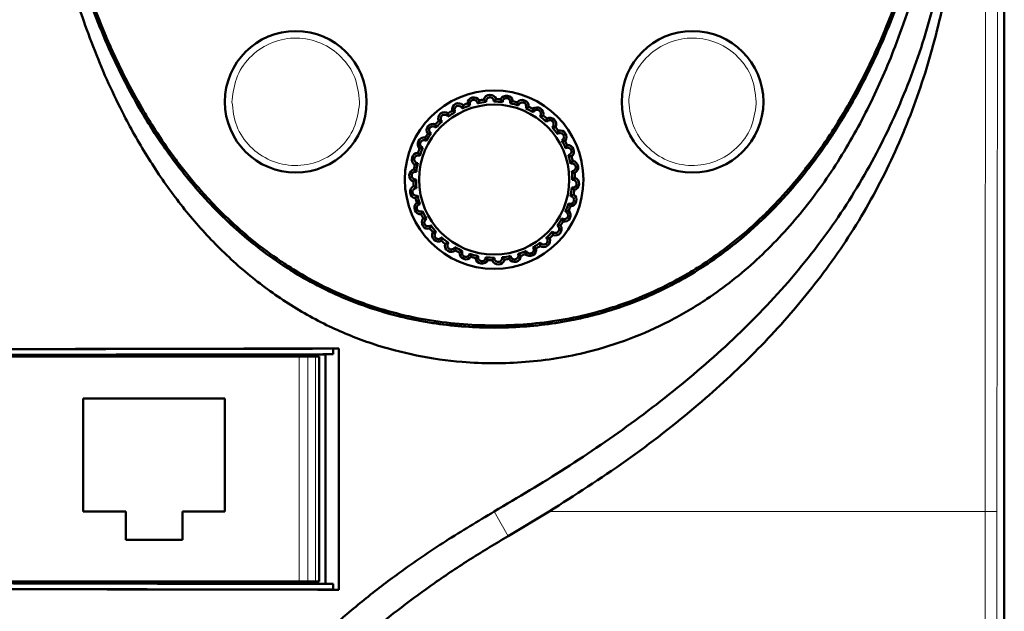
# Model space of a CAD drawing. Header units: millimetres. Extents: x 0 to 594, y 0 to 420.
# Tile 5 of 12: x 94 to 163, y 241 to 282. Entities that reach past the tile are written whole.
import ezdxf

# ---------------------------------------------------------------- set-up
doc = ezdxf.new("R2010")
doc.units = ezdxf.units.MM
doc.linetypes.add('SLD-Сплошная', pattern=[0])
doc.styles.add('SLDTEXTSTYLE0', font='TXT', dxfattribs={"width": 0.7, "bigfont": 'bigfont'})
doc.styles.add('SLDTEXTSTYLE1', font='TXT', dxfattribs={"width": 0.7})
doc.dimstyles.new('SLDDIMSTYLE0', dxfattribs={"dimtxt": 5, "dimasz": 5, "dimexe": 0, "dimexo": 0.0625, "dimgap": 1.25, "dimtad": 2, "dimdec": 1, "dimrnd": 1e-09, "dimzin": 12, "dimdsep": 46, "dimtxsty": 'SLDTEXTSTYLE1', "dimsah": 1, "dimcen": 0.09, "dimadec": 0, "dimazin": 3, "dimtfac": 1, "dimtdec": 3, "dimtofl": 0, "dimtmove": 0, "dimatfit": 3, "dimfxl": 0, "dimfrac": 2, "dimtolj": 1, "dimtzin": 12, "dimarcsym": 0})

# ---------------------------------------------------------------- blocks, each defined once
blk = doc.blocks.new('_D')
at = {"color": 7, "linetype": 'SLD-Сплошная', "lineweight": 0}
for p, q in [((93.85, 320.653), (64.058, 320.653)), ((65.058, 173.653), (65.058, 320.653)), ((107.908, 173.653), (64.058, 173.653))]:
    blk.add_line(p, q, dxfattribs=at)
at = {"color": 7, "linetype": 'SLD-Сплошная', "lineweight": 18}
for points in [[(65.058, 320.653), (64.289, 315.653), (65.828, 315.653)], [(65.058, 173.653), (65.828, 178.653), (64.289, 178.653)]]:
    blk.add_solid(points, dxfattribs=at)
at = {"color": 7, "linetype": 'SLD-Сплошная', "lineweight": 18, "insert": (58.613, 245.552), "char_height": 5, "attachment_point": 1, "rotation": 90, "style": 'SLDTEXTSTYLE0'}
blk.add_mtext('В', dxfattribs=at)

msp = doc.modelspace()

# ---------------------------------------------------------------- linework, layer by layer
at = {"color": 7, "linetype": 'SLD-Сплошная', "lineweight": 50}
for p, q in [((163.074, 316.64), (163.074, 235.039)), ((93.747, 258.639), (91.809, 258.639)), ((92.328, 258.589), (113.32, 258.589)), ((93.747, 258.639), (93.774, 258.693)), ((93.747, 258.589), (93.747, 258.639)), ((111.22, 258.653), (96.22, 258.653)), ((99.05, 258.653), (99.05, 258.706)), ((99.5, 258.707), (99.5, 258.653)), ((100.32, 258.653), (100.32, 258.709)), ((100.77, 258.71), (100.77, 258.653)), ((101.59, 258.653), (101.59, 258.712)), ((102.04, 258.713), (102.04, 258.653)), ((102.86, 258.653), (102.86, 258.714)), ((103.31, 258.715), (103.31, 258.653)), ((104.13, 258.653), (104.13, 258.717)), ((104.58, 258.718), (104.58, 258.653)), ((105.4, 258.653), (105.4, 258.719)), ((105.85, 258.72), (105.85, 258.653)), ((106.67, 258.653), (106.67, 258.721)), ((107.12, 258.722), (107.12, 258.653)), ((107.94, 258.653), (107.94, 258.723)), ((108.39, 258.724), (108.39, 258.653)), ((111.824, 258.73), (111.824, 258.589)), ((113.916, 258.589), (113.32, 258.589)), ((113.324, 258.589), (113.324, 258.731)), ((114.474, 258.589), (113.916, 258.589)), ((114.728, 258.589), (114.474, 258.589)), ((114.729, 258.589), (114.728, 258.589)), ((114.729, 254.089), (114.729, 258.589)), ((115.174, 258.739), (115.168, 258.732)), ((115.168, 258.732), (115.168, 242.545)), ((115.716, 258.749), (115.174, 258.739)), ((115.174, 258.739), (115.174, 242.539)), ((116.124, 259.156), (115.716, 259.149)), ((115.716, 258.749), (115.716, 259.149)), ((116.124, 259.156), (116.124, 242.122)), ((98.074, 255.639), (108.074, 255.639)), ((98.074, 247.639), (98.074, 255.639)), ((108.074, 255.639), (108.074, 247.639)), ((114.73, 254.086), (114.729, 254.089)), ((114.73, 254.086), (114.73, 242.689)), ((101.074, 247.639), (98.074, 247.639)), ((101.074, 245.639), (101.074, 247.639)), ((105.074, 247.639), (105.074, 245.639)), ((108.074, 247.639), (105.074, 247.639)), ((130.956, 247.638), (128.073, 245.909)), ((105.074, 245.639), (101.074, 245.639)), ((91.809, 242.639), (93.747, 242.639)), ((113.32, 242.689), (92.328, 242.689)), ((93.747, 242.639), (93.747, 242.689)), ((93.774, 242.585), (93.747, 242.639)), ((99.72, 242.689), (99.72, 242.57)), ((107.72, 242.555), (107.72, 242.689)), ((111.824, 242.689), (111.824, 242.548)), ((113.32, 242.689), (113.916, 242.689)), ((113.324, 242.547), (113.324, 242.689)), ((113.916, 242.689), (114.474, 242.689)), ((114.474, 242.689), (114.728, 242.689)), ((114.728, 242.689), (114.73, 242.689)), ((115.168, 242.545), (115.174, 242.539)), ((115.174, 242.539), (115.716, 242.529)), ((115.716, 242.529), (115.716, 242.129)), ((115.716, 242.129), (116.124, 242.122))]:
    msp.add_line(p, q, dxfattribs=at)
at = {"color": 8, "linetype": 'SLD-Сплошная', "lineweight": 18}
for p, q in [((108.574, 276.589), (108.576, 276.727)), ((117.572, 276.452), (117.574, 276.589)), ((136.574, 276.589), (136.576, 276.727)), ((145.572, 276.452), (145.574, 276.589)), ((96.22, 258.653), (96.22, 258.589)), ((111.22, 258.589), (111.22, 258.653)), ((113.32, 242.689), (113.32, 258.589)), ((113.916, 242.689), (113.916, 258.589)), ((114.474, 258.589), (114.474, 242.689)), ((114.728, 258.589), (114.728, 242.689)), ((128.073, 245.909), (127.074, 247.639)), ((161.712, 235.039), (161.712, 247.638)), ((161.712, 247.638), (162.554, 247.638)), ((162.554, 235.039), (162.554, 247.638))]:
    msp.add_line(p, q, dxfattribs=at)
at = {"color": 7, "linetype": 'SLD-Сплошная', "lineweight": 50, "flags": 128}
for points in [[(100.935, 242.567), (100.827, 242.649), (100.791, 242.689)], [(101.569, 242.689), (101.534, 242.649), (101.424, 242.566)], [(103.484, 242.562), (103.367, 242.649), (103.331, 242.689)], [(104.109, 242.689), (104.074, 242.649), (103.955, 242.561)], [(106.033, 242.558), (105.907, 242.649), (105.871, 242.689)], [(106.649, 242.689), (106.614, 242.649), (106.486, 242.557)]]:
    msp.add_lwpolyline(points, dxfattribs=at)
at = {"color": 7, "linetype": 'SLD-Сплошная', "lineweight": 50}
for centre, radius in [((113.074, 276.589), 5), ((141.074, 276.589), 5), ((127.074, 271.089), 6.3), ((127.074, 271.089), 5.3)]:
    msp.add_circle(centre, radius, dxfattribs=at)
for centre, radius, start, end in [((125.64, 276.443), 0.457, 32.90059, 177.09941), ((127.074, 271.089), 5.514, 95.79923, 102.20077), ((127.074, 271.089), 5.7, 97.37683, 100.62317), ((126.784, 276.624), 0.457, 20.90059, 165.09941), ((127.074, 271.089), 5.514, 83.79923, 90.20077), ((127.074, 271.089), 5.7, 85.37683, 88.62317), ((127.941, 276.564), 0.457, 8.90059, 153.09941), ((127.074, 271.089), 5.7, 73.37683, 76.62317), ((129.061, 276.264), 0.457, 356.90059, 141.09941), ((123.586, 275.397), 0.457, 56.90059, 201.09941), ((127.074, 271.089), 5.514, 119.79923, 126.20077), ((127.074, 271.089), 5.7, 121.37683, 124.62317), ((124.558, 276.028), 0.457, 44.90059, 189.09941), ((127.074, 271.089), 5.514, 107.79923, 114.20077), ((127.074, 271.089), 5.7, 109.37683, 112.62317), ((127.074, 271.089), 5.514, 71.79923, 78.20077), ((127.074, 271.089), 5.514, 59.79923, 66.20077), ((127.074, 271.089), 5.7, 61.37683, 64.62317), ((130.093, 275.738), 0.457, 344.90059, 129.09941), ((127.074, 271.089), 5.7, 133.37683, 136.62317), ((127.074, 271.089), 5.514, 131.79923, 138.20077), ((127.074, 271.089), 5.514, 47.79923, 54.20077), ((127.074, 271.089), 5.7, 49.37683, 52.62317), ((130.994, 275.008), 0.457, 332.90059, 117.09941), ((122.767, 274.577), 0.457, 68.90059, 213.09941), ((127.074, 271.089), 5.514, 35.79923, 42.20077), ((127.074, 271.089), 5.7, 37.37683, 40.62317), ((131.723, 274.108), 0.457, 320.90059, 105.09941), ((122.136, 273.605), 0.457, 80.90059, 225.09941), ((127.074, 271.089), 5.7, 145.37683, 148.62317), ((127.074, 271.089), 5.514, 143.79923, 150.20077), ((127.074, 271.089), 5.514, 23.79923, 30.20077), ((127.074, 271.089), 5.7, 25.37683, 28.62317), ((127.074, 271.089), 5.7, 157.37683, 160.62317), ((127.074, 271.089), 5.514, 155.79923, 162.20077), ((132.249, 273.075), 0.457, 308.90059, 93.09941), ((121.72, 272.523), 0.457, 92.90059, 237.09941), ((127.074, 271.089), 5.514, 11.79923, 18.20077), ((127.074, 271.089), 5.7, 13.37683, 16.62317), ((132.549, 271.956), 0.457, 296.90059, 81.09941), ((121.539, 271.379), 0.457, 104.90059, 249.09941), ((127.074, 271.089), 5.7, 169.37683, 172.62317), ((127.074, 271.089), 5.514, 167.79923, 174.20077), ((127.074, 271.089), 5.514, 359.79923, 6.20077), ((127.074, 271.089), 5.514, 179.79923, 186.20077), ((132.61, 270.799), 0.457, 284.90059, 69.09941), ((127.074, 271.089), 5.7, 1.37683, 4.62317), ((121.6, 270.222), 0.457, 116.90059, 261.09941), ((127.074, 271.089), 5.7, 181.37683, 184.62317), ((127.074, 271.089), 5.514, 347.79923, 354.20077), ((127.074, 271.089), 5.7, 349.37683, 352.62317), ((127.074, 271.089), 5.7, 193.37683, 196.62317), ((127.074, 271.089), 5.514, 191.79923, 198.20077), ((132.428, 269.654), 0.457, 272.90059, 57.09941), ((121.9, 269.102), 0.457, 128.90059, 273.09941), ((132.013, 268.572), 0.457, 260.90059, 45.09941), ((127.074, 271.089), 5.514, 335.79923, 342.20077), ((127.074, 271.089), 5.7, 337.37683, 340.62317), ((127.074, 271.089), 5.7, 205.37683, 208.62317), ((122.426, 268.07), 0.457, 140.90059, 285.09941), ((127.074, 271.089), 5.514, 203.79923, 210.20077), ((127.074, 271.089), 5.514, 323.79923, 330.20077), ((127.074, 271.089), 5.7, 217.37683, 220.62317), ((127.074, 271.089), 5.514, 215.79923, 222.20077), ((131.382, 267.601), 0.457, 248.90059, 33.09941), ((127.074, 271.089), 5.7, 325.37683, 328.62317), ((123.155, 267.169), 0.457, 152.90059, 297.09941), ((127.074, 271.089), 5.514, 227.79923, 234.20077), ((130.562, 266.781), 0.457, 236.90059, 21.09941), ((127.074, 271.089), 5.514, 311.79923, 318.20077), ((127.074, 271.089), 5.7, 313.37683, 316.62317), ((127.074, 271.089), 5.7, 229.37683, 232.62317), ((124.055, 266.44), 0.457, 164.90059, 309.09941), ((127.074, 271.089), 5.514, 239.79923, 246.20077), ((129.591, 266.15), 0.457, 224.90059, 9.09941), ((127.074, 271.089), 5.514, 299.79923, 306.20077), ((127.074, 271.089), 5.7, 301.37683, 304.62317), ((127.074, 271.089), 5.7, 241.37683, 244.62317), ((125.088, 265.914), 0.457, 176.90059, 321.09941), ((127.074, 271.089), 5.514, 251.79923, 258.20077), ((127.074, 271.089), 5.7, 253.37683, 256.62317), ((126.207, 265.614), 0.457, 188.90059, 333.09941), ((127.074, 271.089), 5.514, 263.79923, 270.20077), ((127.364, 265.554), 0.457, 200.90059, 345.09941), ((127.074, 271.089), 5.514, 275.79923, 282.20077), ((127.074, 271.089), 5.7, 277.37683, 280.62317), ((128.509, 265.735), 0.457, 212.90059, 357.09941), ((127.074, 271.089), 5.514, 287.79923, 294.20077), ((127.074, 271.089), 5.7, 289.37683, 292.62317), ((127.074, 271.089), 5.7, 265.37683, 268.62317), ((96.22, 258.353), 0.3, 90, 128.11511), ((111.22, 258.353), 0.3, 51.88489, 90)]:
    msp.add_arc(centre, radius, start, end, dxfattribs=at)
for centre, major_axis, start_param, end_param in [((127.074, 255.365), (217.5, 0), 1.621164, 1.731073), ((127.074, 255.365), (217.1, 0), 1.623138, 1.731074), ((127.074, 254.965), (217.1, 0), 1.623138, 1.731074), ((127.074, 254.965), (216.187, 0), 1.641388, 1.725445), ((112.574, 258.73), (0.75, 0), 0.065387, 3.141593), ((127.074, 254.965), (216.187, 0), 1.625899, 1.634449), ((127.074, 246.313), (217.1, 0), 4.552111, 4.660048), ((127.074, 246.313), (216.187, 0), 4.55774, 4.641798), ((112.574, 242.548), (0.75, 0), 3.141593, 6.217798), ((127.074, 246.313), (216.187, 0), 4.648736, 4.657286), ((127.074, 245.913), (217.5, 0), 4.552112, 4.662022), ((127.074, 245.913), (217.1, 0), 4.552111, 4.660048)]:
    msp.add_ellipse(centre, major_axis=major_axis, ratio=0.017455, start_param=start_param, end_param=end_param, dxfattribs=at)
for points, knots in [([(94.148, 308.097), (94.226, 305.379), (94.351, 300.974), (95.066, 294.91), (95.945, 289.906), (97.182, 284.976), (98.813, 280.179), (100.674, 276.036), (102.657, 272.537), (104.648, 269.647), (106.915, 266.953), (109.48, 264.52), (112.323, 262.4), (115.327, 260.697), (118.44, 259.446), (121.589, 258.604), (125.219, 258.09), (129.297, 258.092), (133.267, 258.724), (136.653, 259.788), (139.47, 261.045), (142.526, 262.847), (145.67, 265.351), (148.754, 268.631), (151.393, 272.316), (153.61, 276.295), (155.561, 280.78), (157.193, 285.749), (158.47, 291.173), (159.33, 296.682), (159.868, 302.332), (159.955, 306.142), (160, 308.097)], [0, 0, 0, 0, 0.061132, 0.0991, 0.13726, 0.175398, 0.213388, 0.251212, 0.277537, 0.303905, 0.330201, 0.356765, 0.383416, 0.409949, 0.434311, 0.458768, 0.483136, 0.516622, 0.550097, 0.573173, 0.59633, 0.619413, 0.652954, 0.68652, 0.720611, 0.754834, 0.78899, 0.830638, 0.872424, 0.914276, 0.956013, 1, 1, 1, 1]), ([(94.555, 308.101), (94.597, 306.356), (94.681, 302.868), (95.194, 297.655), (96.034, 292.486), (97.264, 287.393), (98.93, 282.423), (100.93, 277.991), (103.195, 274.129), (105.628, 270.834), (108.44, 267.855), (111.629, 265.283), (115.165, 263.208), (118.981, 261.707), (122.985, 260.819), (127.074, 260.538), (131.163, 260.819), (135.167, 261.707), (138.984, 263.208), (142.52, 265.283), (145.709, 267.855), (148.521, 270.833), (150.953, 274.128), (153.218, 277.991), (155.219, 282.423), (156.884, 287.393), (158.115, 292.485), (158.954, 297.655), (159.467, 302.868), (159.551, 306.356), (159.593, 308.101)], [0, 0, 0, 0, 0.04083, 0.081664, 0.122492, 0.163328, 0.204162, 0.245002, 0.276912, 0.308804, 0.340665, 0.372525, 0.404387, 0.436251, 0.468124, 0.499999, 0.531874, 0.563748, 0.595611, 0.627473, 0.659334, 0.691195, 0.723087, 0.754997, 0.795837, 0.836671, 0.877507, 0.918335, 0.959169, 1, 1, 1, 1]), ([(94.562, 308.101), (94.566, 307.818), (94.581, 306.401), (94.673, 303.852), (94.921, 300.461), (95.244, 297.645), (95.658, 294.842), (96.169, 292.054), (96.946, 288.742), (97.902, 285.477), (99.051, 282.273), (100.408, 279.152), (101.992, 276.137), (103.707, 273.436), (105.514, 271.052), (107.37, 268.978), (109.848, 266.659), (113.041, 264.348), (116.401, 262.691), (119.162, 261.74), (121.283, 261.201), (123.441, 260.838), (125.62, 260.647), (127.807, 260.621), (129.99, 260.757), (132.157, 261.062), (134.995, 261.701), (138.424, 262.936), (142.229, 265.076), (145.076, 267.338), (147.651, 269.882), (149.959, 272.682), (151.915, 275.732), (153.626, 278.917), (155.103, 282.222), (156.534, 286.32), (157.471, 289.812), (158.082, 292.637), (158.473, 294.768), (158.802, 296.91), (159.166, 299.84), (159.487, 303.57), (159.553, 306.589), (159.586, 308.101)], [0, 0, 0, 0, 0.006631, 0.033157, 0.059684, 0.086212, 0.099474, 0.126004, 0.152534, 0.179067, 0.205602, 0.23214, 0.258681, 0.285227, 0.306937, 0.328642, 0.350286, 0.386282, 0.420476, 0.437529, 0.454581, 0.471634, 0.488685, 0.505735, 0.522785, 0.539837, 0.556889, 0.590813, 0.624733, 0.65864, 0.675554, 0.709433, 0.743294, 0.760203, 0.794046, 0.82788, 0.861708, 0.878614, 0.895519, 0.912424, 0.929329, 0.964617, 1, 1, 1, 1]), ([(159.436, 308.102), (159.434, 307.902), (159.424, 306.902), (159.374, 305.102), (159.267, 303.105), (159.118, 301.11), (158.928, 299.119), (158.629, 296.737), (158.255, 294.365), (157.878, 292.401), (157.45, 290.447), (156.968, 288.505), (156.301, 286.198), (155.666, 284.301), (154.968, 282.426), (154.358, 280.945), (153.528, 279.125), (152.627, 277.337), (151.628, 275.603), (150.553, 273.915), (149.63, 272.606), (148.395, 271.031), (147.341, 269.824), (145.942, 268.393), (144.756, 267.314), (143.195, 266.061), (141.883, 265.14), (140.172, 264.101), (138.392, 263.179), (136.534, 262.424), (134.631, 261.802), (132.687, 261.311), (130.311, 260.936), (127.912, 260.768), (125.507, 260.798), (123.113, 261.027), (120.748, 261.467), (118.819, 262.011), (116.934, 262.687), (115.098, 263.493), (113.344, 264.465), (111.662, 265.549), (110.374, 266.505), (108.845, 267.797), (107.686, 268.904), (106.32, 270.367), (105.293, 271.597), (104.091, 273.197), (103.194, 274.524), (102.149, 276.231), (101.181, 277.982), (100.309, 279.784), (99.506, 281.617), (98.771, 283.478), (98.12, 285.37), (97.529, 287.281), (96.996, 289.21), (96.444, 291.547), (96.054, 293.509), (95.714, 295.48), (95.421, 297.459), (95.144, 299.844), (94.971, 301.837), (94.841, 303.811), (94.748, 305.766), (94.724, 307.323), (94.712, 308.102)], [0, 0, 0, 0, 0.004698, 0.023489, 0.042281, 0.051677, 0.070469, 0.089261, 0.108054, 0.126847, 0.136242, 0.155036, 0.17383, 0.192624, 0.20202, 0.220816, 0.230212, 0.249008, 0.267806, 0.277203, 0.296003, 0.305399, 0.324202, 0.333598, 0.352404, 0.361801, 0.380609, 0.390006, 0.408816, 0.427626, 0.437024, 0.455834, 0.474643, 0.49345, 0.512256, 0.531064, 0.549873, 0.568683, 0.57808, 0.59689, 0.6157, 0.625098, 0.643906, 0.653303, 0.672108, 0.681505, 0.700307, 0.709704, 0.728504, 0.7379, 0.756698, 0.775495, 0.784891, 0.803686, 0.822481, 0.831877, 0.850671, 0.869464, 0.888257, 0.897653, 0.916446, 0.935238, 0.95403, 0.963426, 0.981707, 1, 1, 1, 1]), ([(127.074, 247.639), (128.761, 248.641), (132.162, 250.661), (137.072, 254.036), (141.771, 257.75), (146.124, 261.853), (149.949, 266.289), (153.131, 271.07), (155.674, 276.095), (157.603, 281.35), (158.917, 286.752), (159.738, 292.222), (160.139, 297.742), (160.212, 303.042), (160.067, 306.49), (160, 308.097)], [0, 0, 0, 0, 0.07992, 0.161149, 0.242671, 0.32398, 0.404915, 0.481259, 0.557883, 0.634245, 0.709073, 0.784166, 0.859413, 0.934453, 1, 1, 1, 1]), ([(160, 308.097), (160.047, 307.118), (160.189, 304.177), (160.285, 299.268), (160.121, 293.526), (159.593, 287.959), (158.648, 282.56), (157.14, 277.247), (155.038, 272.102), (152.368, 267.279), (149.149, 262.861), (145.517, 258.829), (141.264, 254.912), (136.417, 251.143), (132.777, 248.807), (130.956, 247.638)], [0, 0, 0, 0, 0.041063, 0.123327, 0.205568, 0.281649, 0.357695, 0.435426, 0.513385, 0.591052, 0.666866, 0.742925, 0.818844, 0.909403, 1, 1, 1, 1]), ([(125.909, 276.479), (125.899, 276.521), (125.882, 276.595), (125.806, 276.674), (125.725, 276.715), (125.644, 276.729), (125.567, 276.719), (125.5, 276.691), (125.461, 276.662), (125.42, 276.621), (125.378, 276.556), (125.357, 276.454), (125.371, 276.38), (125.387, 276.344), (125.389, 276.339)], [0, 0, 0, 0, 0.156851, 0.276936, 0.364161, 0.432653, 0.501583, 0.560954, 0.619825, 0.632114, 0.729117, 0.854456, 0.982891, 1, 1, 1, 1]), ([(126.023, 276.691), (126.018, 276.68), (125.993, 276.623), (125.959, 276.553), (125.917, 276.491), (125.909, 276.479)], [0, 0, 0, 0, 0.166083, 0.83042, 1, 1, 1, 1]), ([(126.342, 276.742), (126.351, 276.732), (126.392, 276.686), (126.447, 276.63), (126.505, 276.584), (126.517, 276.575)], [0, 0, 0, 0, 0.166083, 0.83042, 1, 1, 1, 1]), ([(127.055, 276.603), (127.054, 276.646), (127.053, 276.723), (126.995, 276.816), (126.924, 276.873), (126.848, 276.903), (126.771, 276.91), (126.699, 276.896), (126.636, 276.867), (126.571, 276.813), (126.518, 276.724), (126.506, 276.638), (126.515, 276.587), (126.517, 276.575)], [0, 0, 0, 0, 0.156857, 0.276947, 0.364175, 0.43267, 0.501602, 0.560976, 0.619849, 0.690682, 0.80956, 0.957514, 1, 1, 1, 1]), ([(127.211, 276.787), (127.204, 276.777), (127.168, 276.727), (127.119, 276.665), (127.066, 276.614), (127.055, 276.603)], [0, 0, 0, 0, 0.166083, 0.83042, 1, 1, 1, 1]), ([(127.534, 276.77), (127.54, 276.76), (127.571, 276.705), (127.612, 276.64), (127.66, 276.583), (127.67, 276.571)], [0, 0, 0, 0, 0.1660831, 0.8304196, 1, 1, 1, 1]), ([(128.202, 276.487), (128.21, 276.529), (128.224, 276.604), (128.187, 276.707), (128.13, 276.777), (128.061, 276.823), (127.988, 276.846), (127.915, 276.847), (127.842, 276.83), (127.785, 276.799), (127.728, 276.747), (127.68, 276.674), (127.674, 276.606), (127.67, 276.571)], [0, 0, 0, 0, 0.156818, 0.276878, 0.364085, 0.432563, 0.501479, 0.560837, 0.619696, 0.704902, 0.75307, 0.870694, 1, 1, 1, 1]), ([(128.393, 276.634), (128.384, 276.626), (128.338, 276.584), (128.278, 276.534), (128.215, 276.495), (128.202, 276.487)], [0, 0, 0, 0, 0.166083, 0.83042, 1, 1, 1, 1]), ([(128.705, 276.551), (128.709, 276.539), (128.728, 276.48), (128.755, 276.406), (128.79, 276.341), (128.797, 276.327)], [0, 0, 0, 0, 0.166083, 0.83042, 1, 1, 1, 1]), ([(129.3, 276.134), (129.316, 276.174), (129.346, 276.244), (129.331, 276.353), (129.289, 276.434), (129.232, 276.492), (129.165, 276.53), (129.093, 276.547), (129.019, 276.545), (128.935, 276.519), (128.852, 276.456), (128.81, 276.384), (128.799, 276.336), (128.797, 276.327)], [0, 0, 0, 0, 0.1568648, 0.2769604, 0.3641933, 0.4326913, 0.5016274, 0.5610035, 0.6198801, 0.705111, 0.8191222, 0.9688802, 1, 1, 1, 1]), ([(124.106, 275.955), (124.118, 275.95), (124.175, 275.925), (124.247, 275.896), (124.319, 275.878), (124.334, 275.874)], [0, 0, 0, 0, 0.166083, 0.83042, 1, 1, 1, 1]), ([(124.814, 276.119), (124.795, 276.158), (124.763, 276.227), (124.672, 276.288), (124.584, 276.311), (124.503, 276.308), (124.429, 276.283), (124.383, 276.251), (124.341, 276.211), (124.301, 276.153), (124.275, 276.056), (124.284, 275.957), (124.318, 275.9), (124.334, 275.874)], [0, 0, 0, 0, 0.15686, 0.276951, 0.364181, 0.432677, 0.501611, 0.560985, 0.577369, 0.657635, 0.756983, 0.891216, 1, 1, 1, 1]), ([(124.882, 276.35), (124.879, 276.338), (124.867, 276.277), (124.847, 276.202), (124.819, 276.133), (124.814, 276.119)], [0, 0, 0, 0, 0.166083, 0.83042, 1, 1, 1, 1]), ([(125.183, 276.466), (125.193, 276.459), (125.243, 276.422), (125.308, 276.379), (125.375, 276.346), (125.389, 276.339)], [0, 0, 0, 0, 0.166083, 0.83042, 1, 1, 1, 1]), ([(129.517, 276.239), (129.506, 276.233), (129.453, 276.201), (129.384, 276.165), (129.314, 276.14), (129.3, 276.134)], [0, 0, 0, 0, 0.166083, 0.83042, 1, 1, 1, 1]), ([(129.805, 276.092), (129.806, 276.08), (129.808, 276.055), (129.813, 276.019), (129.823, 275.955), (129.837, 275.899), (129.848, 275.855)], [0, 0, 0, 0, 0.166083, 0.331969, 0.47567, 1, 1, 1, 1]), ([(130.3, 275.561), (130.325, 275.597), (130.368, 275.66), (130.376, 275.769), (130.352, 275.856), (130.308, 275.926), (130.25, 275.976), (130.184, 276.008), (130.111, 276.022), (130.023, 276.014), (129.95, 275.979), (129.887, 275.925), (129.863, 275.882), (129.848, 275.855)], [0, 0, 0, 0, 0.156813, 0.276869, 0.364073, 0.432549, 0.501462, 0.560819, 0.619676, 0.704879, 0.821215, 0.887472, 1, 1, 1, 1]), ([(123.16, 275.232), (123.172, 275.229), (123.233, 275.216), (123.309, 275.203), (123.384, 275.2), (123.399, 275.2)], [0, 0, 0, 0, 0.166083, 0.83042, 1, 1, 1, 1]), ([(123.817, 275.539), (123.791, 275.573), (123.745, 275.634), (123.644, 275.675), (123.553, 275.68), (123.474, 275.659), (123.419, 275.627), (123.373, 275.585), (123.337, 275.536), (123.308, 275.458), (123.304, 275.362), (123.334, 275.268), (123.379, 275.221), (123.399, 275.2)], [0, 0, 0, 0, 0.156842, 0.27692, 0.36414, 0.432628, 0.501554, 0.525349, 0.593211, 0.660657, 0.760568, 0.895894, 1, 1, 1, 1]), ([(123.836, 275.779), (123.836, 275.767), (123.836, 275.705), (123.833, 275.627), (123.82, 275.554), (123.817, 275.539)], [0, 0, 0, 0, 0.166083, 0.83042, 1, 1, 1, 1]), ([(130.534, 275.618), (130.523, 275.615), (130.464, 275.595), (130.388, 275.574), (130.315, 275.564), (130.3, 275.561)], [0, 0, 0, 0, 0.166083, 0.83042, 1, 1, 1, 1]), ([(130.785, 275.415), (130.784, 275.403), (130.777, 275.343), (130.774, 275.272), (130.776, 275.2), (130.778, 275.182), (130.778, 275.174)], [0, 0, 0, 0, 0.166083, 0.800499, 0.912612, 1, 1, 1, 1]), ([(131.159, 274.793), (131.169, 274.8), (131.211, 274.833), (131.259, 274.905), (131.278, 275.008), (131.266, 275.093), (131.233, 275.165), (131.184, 275.221), (131.125, 275.261), (131.054, 275.286), (130.964, 275.292), (130.873, 275.263), (130.811, 275.216), (130.786, 275.183), (130.778, 275.174)], [0, 0, 0, 0, 0.042963, 0.196086, 0.304237, 0.385208, 0.450106, 0.515326, 0.573522, 0.633629, 0.723653, 0.846717, 0.957036, 1, 1, 1, 1]), ([(122.963, 274.764), (122.931, 274.793), (122.873, 274.843), (122.765, 274.862), (122.676, 274.847), (122.611, 274.815), (122.561, 274.773), (122.521, 274.723), (122.492, 274.653), (122.482, 274.569), (122.503, 274.471), (122.555, 274.392), (122.606, 274.358), (122.624, 274.346)], [0, 0, 0, 0, 0.156822, 0.276884, 0.364093, 0.432572, 0.474444, 0.535142, 0.595714, 0.673087, 0.777466, 0.917685, 1, 1, 1, 1]), ([(122.931, 275.004), (122.934, 274.991), (122.947, 274.931), (122.96, 274.854), (122.963, 274.779), (122.963, 274.764)], [0, 0, 0, 0, 0.166083, 0.83042, 1, 1, 1, 1]), ([(131.401, 274.8), (131.388, 274.799), (131.329, 274.792), (131.257, 274.788), (131.185, 274.791), (131.167, 274.792), (131.159, 274.793)], [0, 0, 0, 0, 0.166083, 0.800499, 0.912612, 1, 1, 1, 1]), ([(131.604, 274.549), (131.6, 274.537), (131.58, 274.478), (131.559, 274.403), (131.549, 274.33), (131.547, 274.315)], [0, 0, 0, 0, 0.166083, 0.83042, 1, 1, 1, 1]), ([(122.289, 273.829), (122.251, 273.85), (122.184, 273.887), (122.075, 273.883), (121.993, 273.852), (121.935, 273.807), (121.892, 273.754), (121.863, 273.69), (121.851, 273.617), (121.86, 273.533), (121.903, 273.442), (121.97, 273.379), (122.026, 273.357), (122.044, 273.349)], [0, 0, 0, 0, 0.156819, 0.27688, 0.364087, 0.422436, 0.481805, 0.541303, 0.599107, 0.677544, 0.783593, 0.925458, 1, 1, 1, 1]), ([(122.208, 274.057), (122.213, 274.045), (122.239, 273.989), (122.267, 273.916), (122.285, 273.844), (122.289, 273.829)], [0, 0, 0, 0, 0.166083, 0.83042, 1, 1, 1, 1]), ([(122.384, 274.327), (122.396, 274.327), (122.458, 274.327), (122.536, 274.33), (122.609, 274.343), (122.624, 274.346)], [0, 0, 0, 0, 0.166083, 0.83042, 1, 1, 1, 1]), ([(131.84, 273.863), (131.877, 273.885), (131.942, 273.925), (131.994, 274.021), (132.008, 274.111), (131.996, 274.192), (131.964, 274.262), (131.916, 274.317), (131.854, 274.36), (131.771, 274.389), (131.665, 274.386), (131.59, 274.351), (131.553, 274.32), (131.547, 274.315)], [0, 0, 0, 0, 0.15687, 0.276969, 0.364205, 0.432705, 0.501643, 0.561021, 0.6199, 0.705133, 0.821512, 0.971877, 1, 1, 1, 1]), ([(131.84, 273.863), (131.849, 273.86), (131.891, 273.848), (131.972, 273.831), (132.04, 273.824), (132.078, 273.819)], [0, 0, 0, 0, 0.0986667, 0.4933355, 1, 1, 1, 1]), ([(121.813, 273.281), (121.825, 273.284), (121.886, 273.297), (121.962, 273.316), (122.03, 273.344), (122.044, 273.349)], [0, 0, 0, 0, 0.166083, 0.83042, 1, 1, 1, 1]), ([(132.12, 273.314), (132.123, 273.323), (132.138, 273.364), (132.171, 273.439), (132.205, 273.498), (132.224, 273.532)], [0, 0, 0, 0, 0.098667, 0.493336, 1, 1, 1, 1]), ([(132.313, 272.811), (132.354, 272.825), (132.426, 272.851), (132.496, 272.934), (132.528, 273.019), (132.534, 273.101), (132.516, 273.176), (132.481, 273.24), (132.43, 273.295), (132.355, 273.34), (132.25, 273.359), (132.169, 273.341), (132.127, 273.318), (132.12, 273.314)], [0, 0, 0, 0, 0.15687, 0.276969, 0.364205, 0.432705, 0.501643, 0.561021, 0.6199, 0.705133, 0.821512, 0.971876, 1, 1, 1, 1]), ([(121.824, 272.775), (121.782, 272.787), (121.709, 272.809), (121.602, 272.782), (121.526, 272.732), (121.475, 272.67), (121.446, 272.602), (121.435, 272.531), (121.443, 272.457), (121.476, 272.376), (121.547, 272.298), (121.624, 272.262), (121.674, 272.256), (121.684, 272.254)], [0, 0, 0, 0, 0.156858, 0.276949, 0.367686, 0.43257, 0.497805, 0.557309, 0.615903, 0.699779, 0.814175, 0.963146, 1, 1, 1, 1]), ([(121.697, 272.98), (121.704, 272.97), (121.741, 272.92), (121.785, 272.855), (121.817, 272.788), (121.824, 272.775)], [0, 0, 0, 0, 0.166083, 0.83042, 1, 1, 1, 1]), ([(132.313, 272.811), (132.321, 272.807), (132.36, 272.786), (132.435, 272.753), (132.5, 272.732), (132.536, 272.72)], [0, 0, 0, 0, 0.098667, 0.493336, 1, 1, 1, 1]), ([(132.472, 272.216), (132.477, 272.224), (132.5, 272.262), (132.549, 272.328), (132.594, 272.379), (132.62, 272.408)], [0, 0, 0, 0, 0.098667, 0.493336, 1, 1, 1, 1]), ([(121.421, 271.821), (121.431, 271.812), (121.477, 271.771), (121.533, 271.717), (121.579, 271.658), (121.588, 271.646)], [0, 0, 0, 0, 0.166083, 0.83042, 1, 1, 1, 1]), ([(121.472, 272.14), (121.483, 272.145), (121.54, 272.17), (121.61, 272.204), (121.672, 272.246), (121.684, 272.254)], [0, 0, 0, 0, 0.166083, 0.83042, 1, 1, 1, 1]), ([(132.556, 271.685), (132.599, 271.69), (132.675, 271.699), (132.761, 271.767), (132.811, 271.843), (132.833, 271.922), (132.832, 271.999), (132.81, 272.069), (132.772, 272.133), (132.707, 272.193), (132.609, 272.234), (132.526, 272.233), (132.48, 272.219), (132.472, 272.216)], [0, 0, 0, 0, 0.1568698, 0.2769691, 0.3642048, 0.4327049, 0.5016432, 0.5610212, 0.6198997, 0.7051332, 0.8215119, 0.9718765, 1, 1, 1, 1]), ([(132.556, 271.685), (132.563, 271.679), (132.597, 271.65), (132.664, 271.602), (132.723, 271.568), (132.756, 271.548)], [0, 0, 0, 0, 0.098667, 0.493336, 1, 1, 1, 1]), ([(121.588, 271.646), (121.545, 271.65), (121.469, 271.656), (121.385, 271.615), (121.33, 271.568), (121.292, 271.521), (121.262, 271.45), (121.253, 271.376), (121.264, 271.306), (121.293, 271.236), (121.35, 271.166), (121.438, 271.115), (121.513, 271.104), (121.554, 271.108), (121.56, 271.108)], [0, 0, 0, 0, 0.156814, 0.277574, 0.309219, 0.387206, 0.452016, 0.517142, 0.575262, 0.635577, 0.726289, 0.850272, 0.977656, 1, 1, 1, 1]), ([(121.376, 270.952), (121.386, 270.959), (121.437, 270.995), (121.498, 271.044), (121.549, 271.097), (121.56, 271.108)], [0, 0, 0, 0, 0.166083, 0.83042, 1, 1, 1, 1]), ([(132.56, 270.532), (132.604, 270.528), (132.68, 270.522), (132.778, 270.57), (132.842, 270.634), (132.88, 270.706), (132.895, 270.782), (132.889, 270.855), (132.864, 270.926), (132.814, 270.998), (132.726, 271.058), (132.645, 271.074), (132.596, 271.07), (132.589, 271.07)], [0, 0, 0, 0, 0.1568698, 0.2769691, 0.3642048, 0.4327049, 0.5016432, 0.5610212, 0.6198997, 0.7051332, 0.8215119, 0.9718765, 1, 1, 1, 1]), ([(132.589, 271.07), (132.595, 271.076), (132.625, 271.108), (132.687, 271.163), (132.742, 271.203), (132.773, 271.226)], [0, 0, 0, 0, 0.098667, 0.493336, 1, 1, 1, 1]), ([(121.676, 269.961), (121.634, 269.953), (121.559, 269.939), (121.456, 269.976), (121.386, 270.033), (121.34, 270.102), (121.317, 270.176), (121.316, 270.249), (121.333, 270.321), (121.365, 270.378), (121.417, 270.435), (121.489, 270.483), (121.557, 270.49), (121.592, 270.493)], [0, 0, 0, 0, 0.156818, 0.276878, 0.364085, 0.432563, 0.501479, 0.560837, 0.619696, 0.704902, 0.75307, 0.870694, 1, 1, 1, 1]), ([(121.592, 270.493), (121.585, 270.499), (121.552, 270.528), (121.485, 270.576), (121.426, 270.61), (121.393, 270.629)], [0, 0, 0, 0, 0.098667, 0.493336, 1, 1, 1, 1]), ([(132.56, 270.532), (132.566, 270.525), (132.593, 270.489), (132.648, 270.429), (132.699, 270.383), (132.727, 270.357)], [0, 0, 0, 0, 0.098667, 0.493336, 1, 1, 1, 1]), ([(121.676, 269.961), (121.672, 269.954), (121.648, 269.916), (121.6, 269.85), (121.554, 269.799), (121.529, 269.77)], [0, 0, 0, 0, 0.098667, 0.493336, 1, 1, 1, 1]), ([(132.325, 269.403), (132.366, 269.391), (132.439, 269.369), (132.545, 269.395), (132.621, 269.445), (132.674, 269.508), (132.704, 269.579), (132.713, 269.651), (132.704, 269.726), (132.669, 269.806), (132.596, 269.883), (132.52, 269.916), (132.472, 269.923), (132.464, 269.923)], [0, 0, 0, 0, 0.15687, 0.276969, 0.364205, 0.432705, 0.501643, 0.561021, 0.6199, 0.705133, 0.821512, 0.971876, 1, 1, 1, 1]), ([(132.464, 269.923), (132.471, 269.928), (132.508, 269.954), (132.58, 269.994), (132.642, 270.022), (132.677, 270.038)], [0, 0, 0, 0, 0.098667, 0.493336, 1, 1, 1, 1]), ([(121.836, 269.366), (121.828, 269.371), (121.789, 269.392), (121.714, 269.425), (121.649, 269.446), (121.612, 269.458)], [0, 0, 0, 0, 0.098667, 0.493336, 1, 1, 1, 1]), ([(121.836, 269.366), (121.795, 269.353), (121.747, 269.337), (121.684, 269.281), (121.643, 269.227), (121.617, 269.142), (121.617, 269.063), (121.637, 268.99), (121.674, 268.929), (121.727, 268.876), (121.806, 268.834), (121.916, 268.817), (121.988, 268.847), (122.029, 268.864)], [0, 0, 0, 0, 0.156882, 0.180827, 0.297829, 0.378896, 0.445037, 0.511538, 0.570047, 0.629775, 0.718387, 0.839532, 1, 1, 1, 1]), ([(132.104, 268.828), (132.112, 268.832), (132.153, 268.849), (132.232, 268.874), (132.298, 268.888), (132.336, 268.896)], [0, 0, 0, 0, 0.0986667, 0.4933355, 1, 1, 1, 1]), ([(132.325, 269.403), (132.329, 269.395), (132.348, 269.355), (132.389, 269.284), (132.429, 269.229), (132.451, 269.198)], [0, 0, 0, 0, 0.098667, 0.493336, 1, 1, 1, 1]), ([(122.029, 268.864), (122.026, 268.855), (122.011, 268.813), (121.977, 268.738), (121.943, 268.679), (121.924, 268.646)], [0, 0, 0, 0, 0.098667, 0.493336, 1, 1, 1, 1]), ([(122.308, 268.315), (122.3, 268.317), (122.257, 268.33), (122.204, 268.341), (122.148, 268.35), (122.11, 268.355), (122.085, 268.357), (122.071, 268.358)], [0, 0, 0, 0, 0.098667, 0.493335, 0.668031, 0.811731, 1, 1, 1, 1]), ([(122.308, 268.315), (122.281, 268.3), (122.227, 268.269), (122.171, 268.193), (122.143, 268.106), (122.144, 268.023), (122.166, 267.95), (122.205, 267.889), (122.256, 267.842), (122.323, 267.805), (122.414, 267.786), (122.516, 267.801), (122.573, 267.843), (122.602, 267.863)], [0, 0, 0, 0, 0.112499, 0.22825, 0.327652, 0.403473, 0.465806, 0.528366, 0.586082, 0.647796, 0.742872, 0.872435, 1, 1, 1, 1]), ([(131.86, 268.348), (131.897, 268.328), (131.964, 268.291), (132.074, 268.295), (132.158, 268.327), (132.223, 268.378), (132.267, 268.441), (132.291, 268.51), (132.298, 268.585), (132.28, 268.671), (132.225, 268.762), (132.157, 268.81), (132.111, 268.826), (132.104, 268.828)], [0, 0, 0, 0, 0.15687, 0.276969, 0.364205, 0.432705, 0.501643, 0.561021, 0.6199, 0.705133, 0.821512, 0.971876, 1, 1, 1, 1]), ([(131.86, 268.348), (131.862, 268.34), (131.872, 268.297), (131.898, 268.219), (131.925, 268.156), (131.941, 268.121)], [0, 0, 0, 0, 0.098667, 0.493336, 1, 1, 1, 1]), ([(122.602, 267.863), (122.6, 267.854), (122.595, 267.81), (122.577, 267.73), (122.556, 267.665), (122.545, 267.629)], [0, 0, 0, 0, 0.098667, 0.493336, 1, 1, 1, 1]), ([(131.185, 267.413), (131.218, 267.385), (131.276, 267.335), (131.383, 267.316), (131.473, 267.331), (131.546, 267.367), (131.603, 267.419), (131.641, 267.482), (131.663, 267.554), (131.664, 267.642), (131.629, 267.742), (131.572, 267.803), (131.531, 267.828), (131.524, 267.832)], [0, 0, 0, 0, 0.15687, 0.276969, 0.364205, 0.432705, 0.501643, 0.561021, 0.6199, 0.705133, 0.821512, 0.971876, 1, 1, 1, 1]), ([(131.524, 267.832), (131.533, 267.834), (131.577, 267.842), (131.658, 267.85), (131.727, 267.85), (131.765, 267.85)], [0, 0, 0, 0, 0.098667, 0.493336, 1, 1, 1, 1]), ([(122.989, 267.385), (122.98, 267.385), (122.962, 267.387), (122.936, 267.388), (122.88, 267.389), (122.817, 267.385), (122.766, 267.38), (122.748, 267.378)], [0, 0, 0, 0, 0.098667, 0.199501, 0.311615, 0.760071, 1, 1, 1, 1]), ([(122.989, 267.385), (122.98, 267.377), (122.938, 267.345), (122.89, 267.273), (122.87, 267.17), (122.883, 267.084), (122.916, 267.013), (122.964, 266.957), (123.023, 266.917), (123.094, 266.891), (123.184, 266.886), (123.276, 266.915), (123.337, 266.961), (123.363, 266.995), (123.37, 267.004)], [0, 0, 0, 0, 0.042963, 0.196086, 0.304237, 0.385208, 0.450106, 0.515326, 0.573522, 0.633629, 0.723653, 0.846717, 0.957036, 1, 1, 1, 1]), ([(123.37, 267.004), (123.371, 266.995), (123.372, 266.977), (123.373, 266.95), (123.374, 266.895), (123.371, 266.832), (123.365, 266.78), (123.363, 266.763)], [0, 0, 0, 0, 0.098667, 0.199501, 0.311615, 0.760071, 1, 1, 1, 1]), ([(130.331, 266.639), (130.357, 266.605), (130.403, 266.544), (130.505, 266.503), (130.595, 266.498), (130.675, 266.518), (130.741, 266.558), (130.791, 266.611), (130.827, 266.677), (130.847, 266.763), (130.833, 266.868), (130.791, 266.939), (130.755, 266.973), (130.75, 266.978)], [0, 0, 0, 0, 0.15687, 0.276969, 0.364205, 0.432705, 0.501643, 0.561021, 0.6199, 0.705133, 0.821512, 0.971876, 1, 1, 1, 1]), ([(130.75, 266.978), (130.759, 266.978), (130.803, 266.977), (130.885, 266.967), (130.951, 266.954), (130.989, 266.946)], [0, 0, 0, 0, 0.098667, 0.493336, 1, 1, 1, 1]), ([(131.185, 267.413), (131.185, 267.405), (131.187, 267.36), (131.196, 267.278), (131.21, 267.212), (131.217, 267.174)], [0, 0, 0, 0, 0.098667, 0.493336, 1, 1, 1, 1]), ([(123.849, 266.616), (123.84, 266.615), (123.796, 266.609), (123.715, 266.592), (123.651, 266.571), (123.614, 266.559)], [0, 0, 0, 0, 0.098667, 0.493336, 1, 1, 1, 1]), ([(123.849, 266.616), (123.824, 266.581), (123.78, 266.518), (123.773, 266.409), (123.796, 266.321), (123.84, 266.252), (123.898, 266.201), (123.964, 266.17), (124.038, 266.156), (124.126, 266.164), (124.221, 266.21), (124.276, 266.272), (124.297, 266.316), (124.3, 266.323)], [0, 0, 0, 0, 0.15687, 0.276969, 0.364205, 0.432705, 0.501643, 0.561021, 0.6199, 0.705133, 0.821512, 0.971876, 1, 1, 1, 1]), ([(124.3, 266.323), (124.303, 266.314), (124.315, 266.272), (124.332, 266.191), (124.34, 266.124), (124.344, 266.085)], [0, 0, 0, 0, 0.098667, 0.493336, 1, 1, 1, 1]), ([(129.335, 266.059), (129.353, 266.02), (129.386, 265.951), (129.476, 265.89), (129.564, 265.866), (129.646, 265.87), (129.719, 265.895), (129.779, 265.936), (129.828, 265.993), (129.865, 266.073), (129.873, 266.179), (129.847, 266.257), (129.819, 266.297), (129.815, 266.304)], [0, 0, 0, 0, 0.15687, 0.276969, 0.364205, 0.432705, 0.501643, 0.561021, 0.6199, 0.705133, 0.821512, 0.971876, 1, 1, 1, 1]), ([(129.815, 266.304), (129.823, 266.302), (129.867, 266.291), (129.945, 266.265), (130.007, 266.238), (130.042, 266.222)], [0, 0, 0, 0, 0.098667, 0.493336, 1, 1, 1, 1]), ([(130.331, 266.639), (130.33, 266.63), (130.322, 266.587), (130.313, 266.505), (130.313, 266.437), (130.313, 266.398)], [0, 0, 0, 0, 0.098667, 0.493336, 1, 1, 1, 1]), ([(124.849, 266.043), (124.841, 266.04), (124.799, 266.026), (124.724, 265.992), (124.665, 265.958), (124.631, 265.939)], [0, 0, 0, 0, 0.098667, 0.493336, 1, 1, 1, 1]), ([(124.849, 266.043), (124.832, 266.004), (124.803, 265.933), (124.818, 265.825), (124.859, 265.744), (124.916, 265.685), (124.984, 265.648), (125.055, 265.631), (125.13, 265.632), (125.214, 265.659), (125.298, 265.723), (125.339, 265.795), (125.35, 265.843), (125.352, 265.85)], [0, 0, 0, 0, 0.15687, 0.276969, 0.364205, 0.432705, 0.501643, 0.561021, 0.6199, 0.705133, 0.821512, 0.971876, 1, 1, 1, 1]), ([(125.352, 265.85), (125.356, 265.843), (125.377, 265.804), (125.41, 265.728), (125.432, 265.663), (125.444, 265.627)], [0, 0, 0, 0, 0.098667, 0.493336, 1, 1, 1, 1]), ([(125.947, 265.691), (125.939, 265.686), (125.901, 265.663), (125.835, 265.614), (125.784, 265.569), (125.756, 265.544)], [0, 0, 0, 0, 0.098667, 0.493336, 1, 1, 1, 1]), ([(125.947, 265.691), (125.939, 265.649), (125.924, 265.574), (125.962, 265.471), (126.019, 265.4), (126.087, 265.355), (126.161, 265.332), (126.234, 265.331), (126.307, 265.347), (126.384, 265.39), (126.453, 265.471), (126.477, 265.55), (126.478, 265.599), (126.479, 265.607)], [0, 0, 0, 0, 0.15687, 0.276969, 0.364205, 0.432705, 0.501643, 0.561021, 0.6199, 0.705133, 0.821512, 0.971876, 1, 1, 1, 1]), ([(126.479, 265.607), (126.484, 265.6), (126.513, 265.566), (126.561, 265.499), (126.596, 265.441), (126.615, 265.407)], [0, 0, 0, 0, 0.098667, 0.493336, 1, 1, 1, 1]), ([(127.094, 265.574), (127.087, 265.568), (127.055, 265.538), (127, 265.476), (126.96, 265.421), (126.937, 265.391)], [0, 0, 0, 0, 0.098667, 0.493336, 1, 1, 1, 1]), ([(127.094, 265.574), (127.094, 265.531), (127.096, 265.455), (127.154, 265.362), (127.225, 265.305), (127.301, 265.275), (127.378, 265.268), (127.449, 265.282), (127.517, 265.313), (127.584, 265.371), (127.634, 265.465), (127.642, 265.547), (127.633, 265.595), (127.631, 265.603)], [0, 0, 0, 0, 0.15687, 0.276969, 0.364205, 0.432705, 0.501643, 0.561021, 0.6199, 0.705133, 0.821512, 0.971876, 1, 1, 1, 1]), ([(127.631, 265.603), (127.638, 265.597), (127.674, 265.57), (127.735, 265.515), (127.78, 265.464), (127.806, 265.436)], [0, 0, 0, 0, 0.0986667, 0.4933355, 1, 1, 1, 1]), ([(128.24, 265.699), (128.235, 265.692), (128.21, 265.655), (128.169, 265.584), (128.141, 265.521), (128.125, 265.487)], [0, 0, 0, 0, 0.098667, 0.493336, 1, 1, 1, 1]), ([(128.24, 265.699), (128.249, 265.657), (128.267, 265.583), (128.343, 265.504), (128.424, 265.463), (128.505, 265.449), (128.581, 265.458), (128.649, 265.487), (128.708, 265.532), (128.761, 265.602), (128.791, 265.704), (128.782, 265.786), (128.763, 265.831), (128.76, 265.838)], [0, 0, 0, 0, 0.15687, 0.276969, 0.364205, 0.432705, 0.501643, 0.561021, 0.6199, 0.705133, 0.821512, 0.971876, 1, 1, 1, 1]), ([(128.76, 265.838), (128.768, 265.835), (128.808, 265.815), (128.879, 265.774), (128.934, 265.734), (128.965, 265.712)], [0, 0, 0, 0, 0.098667, 0.493336, 1, 1, 1, 1]), ([(129.335, 266.059), (129.331, 266.051), (129.314, 266.01), (129.289, 265.931), (129.275, 265.865), (129.267, 265.827)], [0, 0, 0, 0, 0.0986667, 0.4933355, 1, 1, 1, 1]), ([(111.175, 235.039), (111.873, 235.795), (113.271, 237.311), (115.527, 239.428), (117.886, 241.432), (120.584, 243.492), (123.634, 245.591), (125.926, 246.955), (127.074, 247.639)], [0, 0, 0, 0, 0.151635, 0.303759, 0.455384, 0.607405, 0.803399, 1, 1, 1, 1]), ([(128.073, 245.909), (127.189, 245.381), (125.418, 244.323), (122.903, 242.64), (120.513, 240.891), (118.258, 239.065), (116.079, 237.129), (114.718, 235.736), (114.036, 235.039)], [0, 0, 0, 0, 0.17341, 0.347128, 0.509346, 0.671922, 0.835722, 1, 1, 1, 1])]:
    msp.add_open_spline(points, degree=3, knots=knots, dxfattribs=at)
at = {"color": 8, "linetype": 'SLD-Сплошная', "lineweight": 18}
for points, knots in [([(161.785, 308.097), (161.783, 303.064), (161.777, 292.992), (161.749, 277.895), (161.72, 262.782), (161.715, 252.688), (161.712, 247.638)], [0, 0, 0, 0, 0.249584, 0.499453, 0.749596, 1, 1, 1, 1]), ([(162.554, 247.638), (162.555, 250.496), (162.557, 256.196), (162.567, 264.621), (162.582, 273.477), (162.598, 282.223), (162.612, 291.086), (162.623, 299.525), (162.624, 305.234), (162.625, 308.097)], [0, 0, 0, 0, 0.141697, 0.282647, 0.418028, 0.581313, 0.716893, 0.858028, 1, 1, 1, 1]), ([(108.576, 276.727), (108.661, 277.308), (108.829, 278.47), (109.895, 279.926), (111.388, 280.886), (113.145, 281.203), (114.891, 280.832), (116.354, 279.827), (117.375, 278.339), (117.508, 277.172), (117.574, 276.589)], [0, 0, 0, 0, 0.125, 0.25, 0.375001, 0.500001, 0.625001, 0.75, 0.875, 1, 1, 1, 1]), ([(136.576, 276.727), (136.661, 277.308), (136.829, 278.47), (137.895, 279.926), (139.388, 280.886), (141.145, 281.203), (142.891, 280.832), (144.354, 279.827), (145.375, 278.339), (145.508, 277.172), (145.574, 276.589)], [0, 0, 0, 0, 0.125, 0.25, 0.375, 0.500001, 0.625, 0.75, 0.875, 1, 1, 1, 1]), ([(117.572, 276.451), (117.488, 275.87), (117.32, 274.708), (116.253, 273.252), (114.76, 272.292), (113.003, 271.975), (111.257, 272.346), (109.794, 273.351), (108.773, 274.839), (108.641, 276.006), (108.574, 276.589)], [0, 0, 0, 0, 0.125, 0.250001, 0.375001, 0.500001, 0.625001, 0.750001, 0.875001, 1, 1, 1, 1]), ([(145.572, 276.451), (145.488, 275.87), (145.32, 274.708), (144.253, 273.252), (142.76, 272.292), (141.003, 271.975), (139.257, 272.346), (137.794, 273.351), (136.773, 274.839), (136.641, 276.006), (136.574, 276.589)], [0, 0, 0, 0, 0.1250004, 0.2500008, 0.375001, 0.500001, 0.625001, 0.7500008, 0.8750004, 1, 1, 1, 1]), ([(161.712, 247.638), (161.411, 247.638), (160.599, 247.638), (159.058, 247.638), (156.876, 247.638), (154.649, 247.639), (152.851, 247.639), (151.679, 247.639), (150.727, 247.639), (149.719, 247.639), (148.656, 247.639), (147.538, 247.639), (145.306, 247.639), (141.733, 247.639), (136.59, 247.638), (132.915, 247.638), (130.956, 247.638)], [0, 0, 0, 0, 0.0296029, 0.0798914, 0.1512427, 0.2436566, 0.2978973, 0.3271168, 0.3581223, 0.3909139, 0.4254915, 0.4618551, 0.5000047, 0.6430856, 0.8097509, 1, 1, 1, 1])]:
    msp.add_open_spline(points, degree=3, knots=knots, dxfattribs=at)

# ---------------------------------------------------------------- dimensions: what is measured, and where the dimension line sits
at = {"color": 7, "linetype": 'SLD-Сплошная', "lineweight": 18}
dim = msp.add_linear_dim(base=(65.058, 320.653), p1=(107.918, 173.653), p2=(93.86, 320.653), angle=90, text='В', dimstyle='SLDDIMSTYLE0', dxfattribs=at)
dim.commit()
dim.dimension.update_dxf_attribs({"geometry": '_D', "text_midpoint": (65.058, 247.153), "dimtype": 160})

doc.saveas('drawing.dxf')
